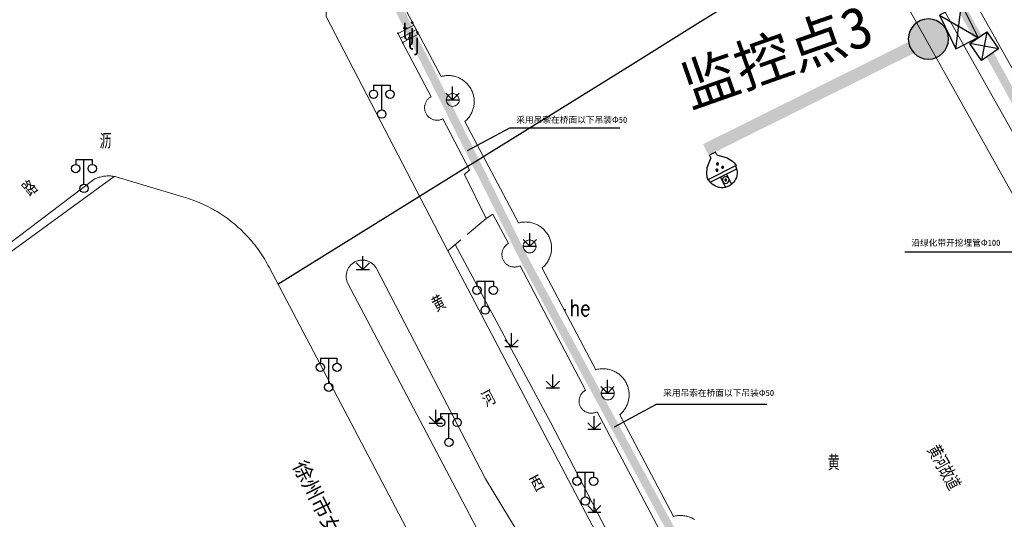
# Model space of a CAD drawing. Extents: x 39527407 to 39530665, y 3786466 to 3790957.
# Tile 49 of 113: x 39529634 to 39529753, y 3787459 to 3787519. Entities that reach past the tile are written whole.
import ezdxf
from ezdxf.enums import TextEntityAlignment as Align

# ---------------------------------------------------------------- set-up
doc = ezdxf.new("R2010")
doc.units = 0
doc.header["$PDSIZE"] = 0.2
doc.linetypes.add('X0', pattern=[4, 3, -1])
doc.layers.get('0').update_dxf_attribs({"linetype": 'CONTINUOUS'})
for name, color, linetype in [('04-安保监控', 4, 'CONTINUOUS'), ('DLSS', 4, 'CONTINUOUS'), ('JCDL_DMX_F', 30, 'CONTINUOUS'), ('JCDL_JMDD_F', 231, 'CONTINUOUS'), ('JCDL_JMDX_F', 231, 'CONTINUOUS'), ('JCDL_JT_ZJ', 100, 'CONTINUOUS'), ('JCDL_SX_ZJ', 5, 'CONTINUOUS'), ('SXSS', 5, 'CONTINUOUS'), ('ZBTZ', 3, 'CONTINUOUS'), ('zdh', 7, 'CONTINUOUS'), ('断面线', 2, 'CONTINUOUS'), ('水面监控', 7, 'CONTINUOUS'), ('综合管网', 1, 'CONTINUOUS')]:
    doc.layers.add(name, color=color, linetype=linetype)
for name, color, linetype, lineweight in [('JCDL_ZBX', 3, 'CONTINUOUS', 0), ('JCDL_ZBX_F', 7, 'CONTINUOUS', 0), ('TEXTL_ZJ', 7, 'CONTINUOUS', 0)]:
    doc.layers.add(name, color=color, linetype=linetype, lineweight=lineweight)
doc.styles.add('HT', font='simhei.ttf')
doc.styles.add('HZ', font='rs', dxfattribs={"width": 0.8, "bigfont": 'hztxt'})
doc.styles.get("Standard").update_dxf_attribs({"font": 'txt', "width": 1.1})
doc.linetypes.add('X35', pattern='A,2,[150,AAA.SHX,S=1,R=0,X=0,Y=1],2,[177,AAA.SHX,S=1,R=0,X=0,Y=0.8],1e-09', length=4)
doc.linetypes.add('X49', pattern='A,0,[5,symbolt.shx,S=1,R=0,X=0,Y=0],-10', length=10)

# ---------------------------------------------------------------- blocks, each defined once
blk = doc.blocks.new('9530003')
at = {"color": 0}
for p, q in [((0, 0), (0, 1.6)), ((-0.8, 0), (0.8, 0))]:
    blk.add_line(p, q, dxfattribs=at)
at = {"color": 0, "linetype": 'Continuous'}
for points in [[(0, 0), (-0.8, 0.8)], [(0, 0), (0.8, 0.8)]]:
    blk.add_lwpolyline(points, dxfattribs=at)
blk = doc.blocks.new('3521000')
at = {"color": 0}
for p, q in [((-1, 3.5), (1, 3.5)), ((0, 0.5), (0, 3.5))]:
    blk.add_line(p, q, dxfattribs=at)
at = {"color": 0, "linetype": 'Continuous', "flags": 128}
for points in [[(-1, 3.5), (-1, 2.9)], [(1, 3.5), (1, 2.9)]]:
    blk.add_lwpolyline(points, dxfattribs=at)
at = {"color": 0}
for centre in [(-1, 2.4), (1, 2.4), (0, 0)]:
    blk.add_circle(centre, 0.5, dxfattribs=at)
blk = doc.blocks.new('弱电井')
at = {"layer": '综合管网', "linetype": 'Continuous', "lineweight": 30}
for p, q in [((39505996.61, 3778252.25), (39506001.85, 3778241.73)), ((39506004.49, 3778249.61), (39505993.97, 3778244.37))]:
    blk.add_line(p, q, dxfattribs=at)
blk.add_lwpolyline([(39505996.61, 3778252.25), (39506004.49, 3778249.61), (39506001.85, 3778241.73), (39505993.97, 3778244.37)], close=True, dxfattribs=at)
blk = doc.blocks.new('A$C645879D4')
at = {"layer": '04-安保监控'}
h = blk.add_hatch(color=256, dxfattribs=at)
edge = h.paths.add_edge_path()
edge.add_arc((404, 404), 404, 0, 360)
blk.add_circle((404, 404), 404, dxfattribs=at)
blk = doc.blocks.new('A$C2CD672AE')
at = {"layer": '04-安保监控', "color": 6}
for p, q in [((3.16, 8.38), (1.14, 6.57)), ((3.16, 8.38), (3.16, 9.15)), ((3.16, 9.15), (4.84, 9.15)), ((4.84, 8.38), (4.84, 9.15)), ((4.84, 8.38), (6.85, 6.57)), ((0.34, 5.24), (0.1, 4.53)), ((1.14, 6.57), (0.34, 5.24)), ((6.85, 6.57), (7.66, 5.24)), ((7.66, 5.24), (7.9, 4.53)), ((0.1, 4.53), (0, 3.79)), ((0, 3.79), (8, 3.79)), ((0.31, 2.95), (7.69, 2.95)), ((3.16, 2.95), (3.16, 0.09)), ((4.84, 2.95), (4.84, 0.09)), ((7.9, 4.53), (8, 3.79))]:
    blk.add_line(p, q, dxfattribs=at)
for centre, major_axis, start_param, end_param in [((3.26, 4.93), (0.188, 0.188), 6.28318530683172, 12.5663706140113), ((4.02, 6.27), (0.188, 0.188), 3.141593, 9.424778), ((4.85, 4.94), (0.188, 0.188), 3.141593, 9.424778), ((4, 3.79), (2.68, 2.68), 2.356194, 5.497787), ((4, 1.71), (0.595, 0.595), 5.497787, 11.780972), ((4, 1.71), (0.161, 0.161), 5.497787, 11.780972)]:
    blk.add_ellipse(centre, major_axis=major_axis, ratio=1, start_param=start_param, end_param=end_param, dxfattribs=at)
for points in [[(3.03, 5.07), (3.49, 5.07), (2.99, 4.93), (3.52, 4.93)], [(3.12, 5.16), (3.39, 5.16), (3.03, 5.07), (3.49, 5.07)], [(3.26, 5.2), (3.26, 5.2), (3.12, 5.16), (3.39, 5.16)], [(3.79, 6.4), (4.25, 6.4), (3.76, 6.27), (4.29, 6.27)], [(3.79, 6.13), (4.25, 6.14), (3.76, 6.27), (4.29, 6.27)], [(3.89, 6.5), (4.16, 6.5), (3.79, 6.4), (4.25, 6.4)], [(3.89, 6.04), (4.16, 6.04), (3.79, 6.13), (4.25, 6.14)], [(4.02, 6.53), (4.02, 6.53), (3.89, 6.5), (4.16, 6.5)], [(4.02, 6), (4.02, 6), (3.89, 6.04), (4.16, 6.04)], [(4.62, 5.07), (5.08, 5.07), (4.59, 4.94), (5.12, 4.94)], [(4.72, 5.17), (4.99, 5.17), (4.62, 5.07), (5.08, 5.07)], [(4.85, 5.2), (4.85, 5.2), (4.72, 5.17), (4.99, 5.17)], [(3.03, 4.8), (3.49, 4.8), (2.99, 4.93), (3.52, 4.93)], [(3.12, 4.7), (3.39, 4.7), (3.03, 4.8), (3.49, 4.8)], [(3.26, 4.67), (3.26, 4.67), (3.12, 4.7), (3.39, 4.7)], [(4.62, 4.8), (5.09, 4.81), (4.59, 4.94), (5.12, 4.94)], [(4.72, 4.71), (4.99, 4.71), (4.62, 4.8), (5.09, 4.81)], [(4.86, 4.67), (4.86, 4.67), (4.72, 4.71), (4.99, 4.71)]]:
    blk.add_solid(points, dxfattribs=at)
blk = doc.blocks.new('A$C30C14BCC')
at = {"layer": '04-安保监控', "color": 2}
for p, q in [((0, 600), (400, 0)), ((0, 0), (400, 600))]:
    blk.add_line(p, q, dxfattribs=at)
at = {"layer": '04-安保监控', "color": 2, "ltscale": 12}
blk.add_lwpolyline([(0, 600), (400, 600), (400, 0), (0, 0)], close=True, dxfattribs=at)

msp = doc.modelspace()

# ---------------------------------------------------------------- linework, layer by layer
at = {"layer": 'DLSS', "color": 9, "linetype": 'Continuous', "lineweight": 20, "elevation": -38.58}
for points in [[(39529727.628, 3787559.84272), (39529766.35199, 3787490.93972), (39529765.02069, 3787490.00386), (39529765.77339, 3787488.3635), (39529767.287, 3787489.38972), (39529778.768, 3787468.95171), (39529785.895, 3787456.30172), (39529791.315, 3787446.66872), (39529809.4182, 3787418.35889), (39529830.07498, 3787387.42772)], [(39529670.99034, 3787523.04535), (39529670.92799, 3787519.66371), (39529685.62299, 3787491.36471), (39529740.27715, 3787387.42772)], [(39529642.869, 3787499.97472), (39529608.803, 3787474.17272), (39529608.803, 3787474.17272)], [(39529717.63135, 3787387.42772), (39529664.03, 3787489.36772), (39529663.89505, 3787489.62591), (39529663.75528, 3787489.88152), (39529663.61109, 3787490.13466), (39529663.46254, 3787490.38527), (39529663.30966, 3787490.63327), (39529663.1525, 3787490.87858), (39529662.99112, 3787491.12112), (39529662.82555, 3787491.36083), (39529662.65585, 3787491.59763), (39529662.48206, 3787491.83145), (39529662.30425, 3787492.06222), (39529662.12246, 3787492.28988), (39529661.93675, 3787492.51434), (39529661.74718, 3787492.73556), (39529661.5538, 3787492.95345), (39529661.35667, 3787493.16795), (39529661.15584, 3787493.37901), (39529660.95139, 3787493.58655), (39529660.74337, 3787493.79051), (39529660.53184, 3787493.99083), (39529660.31687, 3787494.18746), (39529660.09853, 3787494.38032), (39529659.87687, 3787494.56937), (39529659.65196, 3787494.75455), (39529659.42388, 3787494.9358), (39529659.19269, 3787495.11307), (39529658.95845, 3787495.2863), (39529658.72125, 3787495.45544), (39529658.48115, 3787495.62044), (39529658.23823, 3787495.78126), (39529657.99255, 3787495.93783), (39529657.87899, 3787496.00771), (39529657.7442, 3787496.09013), (39529657.49324, 3787496.23809), (39529657.23975, 3787496.38167), (39529656.98381, 3787496.52084), (39529656.7255, 3787496.65555), (39529656.46488, 3787496.78576), (39529656.20205, 3787496.91143), (39529655.93708, 3787497.03252), (39529655.67005, 3787497.149), (39529655.40103, 3787497.26083), (39529655.13012, 3787497.36798), (39529654.8574, 3787497.47041), (39529654.58293, 3787497.5681), (39529654.30682, 3787497.66101), (39529654.029, 3787497.74872), (39529645.574, 3787500.28771), (39529645.43836, 3787500.31784), (39529645.30167, 3787500.34282), (39529645.1642, 3787500.36304), (39529645.0261, 3787500.37845), (39529644.88756, 3787500.38905), (39529644.74873, 3787500.39482), (39529644.60978, 3787500.39575), (39529644.47089, 3787500.39184), (39529644.33221, 3787500.3831), (39529644.19392, 3787500.36953), (39529644.14761, 3787500.36349), (39529644.05619, 3787500.35116), (39529643.91918, 3787500.328), (39529643.78307, 3787500.30009), (39529643.648, 3787500.26745), (39529643.51416, 3787500.23013), (39529643.38169, 3787500.18818), (39529643.25077, 3787500.14164), (39529643.12154, 3787500.09056), (39529642.99417, 3787500.03502), (39529642.869, 3787499.97472)]]:
    msp.add_lwpolyline(points, dxfattribs=at)
at = {"layer": 'DLSS', "color": 9, "linetype": 'Continuous', "lineweight": 0, "elevation": -38.58}
msp.add_lwpolyline([(39529700.44338, 3787446.80449), (39529690.15599, 3787463.84072), (39529676.987, 3787489.21671), (39529676.93783, 3787489.30279), (39529676.88398, 3787489.38602), (39529676.82595, 3787489.4664), (39529676.76389, 3787489.54371), (39529676.69797, 3787489.61775), (39529676.62836, 3787489.68834), (39529676.55524, 3787489.75527), (39529676.47879, 3787489.8184), (39529676.39923, 3787489.87753), (39529676.31675, 3787489.93253), (39529676.23157, 3787489.98325), (39529676.14391, 3787490.02956), (39529676.05401, 3787490.07133), (39529675.96209, 3787490.10846), (39529675.86839, 3787490.14085), (39529675.77317, 3787490.16842), (39529675.67666, 3787490.19109), (39529675.57912, 3787490.20881), (39529675.4808, 3787490.22153), (39529675.38196, 3787490.22921), (39529675.28286, 3787490.23185), (39529675.18376, 3787490.22942), (39529675.08491, 3787490.22193), (39529674.98656, 3787490.20941), (39529674.88899, 3787490.19189), (39529674.79243, 3787490.16941), (39529674.69715, 3787490.14204), (39529674.60339, 3787490.10984), (39529674.5114, 3787490.07289), (39529674.42141, 3787490.0313), (39529674.37799, 3787490.00872), (39529674.33366, 3787489.98517), (39529674.24838, 3787489.93463), (39529674.16579, 3787489.8798), (39529674.0861, 3787489.82082), (39529674.00953, 3787489.75785), (39529673.93627, 3787489.69106), (39529673.86651, 3787489.62062), (39529673.80044, 3787489.54671), (39529673.73823, 3787489.46953), (39529673.68004, 3787489.38927), (39529673.62602, 3787489.30614), (39529673.57631, 3787489.22037), (39529673.53104, 3787489.13217), (39529673.49033, 3787489.04178), (39529673.45429, 3787488.94943), (39529673.42301, 3787488.85536), (39529673.39657, 3787488.75981), (39529673.37504, 3787488.66304), (39529673.35848, 3787488.5653), (39529673.34692, 3787488.46684), (39529673.3404, 3787488.36792), (39529673.33895, 3787488.26879), (39529673.34255, 3787488.16972), (39529673.3512, 3787488.07097), (39529673.36488, 3787487.97278), (39529673.38355, 3787487.87542), (39529673.40717, 3787487.77914), (39529673.43567, 3787487.68419), (39529673.46898, 3787487.59081), (39529673.50739, 3787487.49943), (39529701.355, 3787434.59772)], dxfattribs=at)
at = {"layer": 'JCDL_DMX_F', "color": 9, "linetype": 'X35', "lineweight": 0, "elevation": -38.58}
for points in [[(39529794.73008, 3787433.66829), (39529785.856, 3787448.68971), (39529728.36, 3787550.95371)], [(39529680.14, 3787516.49972), (39529683.58758, 3787509.95662), (39529683.51231, 3787509.91312), (39529683.43989, 3787509.865), (39529683.37036, 3787509.81279), (39529683.30395, 3787509.75667), (39529683.24089, 3787509.69681), (39529683.18137, 3787509.63342), (39529683.12561, 3787509.56671), (39529683.07378, 3787509.4969), (39529683.02606, 3787509.42422), (39529682.9826, 3787509.34891), (39529682.94355, 3787509.27122), (39529682.90904, 3787509.19142), (39529682.87918, 3787509.10976), (39529682.85408, 3787509.02651), (39529682.8338, 3787508.94196), (39529682.81844, 3787508.85638), (39529682.80802, 3787508.77006), (39529682.8026, 3787508.68328), (39529682.80218, 3787508.59633), (39529682.80677, 3787508.50951), (39529682.81635, 3787508.42309), (39529682.83089, 3787508.33736), (39529682.85034, 3787508.25262), (39529682.86799, 3787508.19172), (39529682.87465, 3787508.16914), (39529682.90371, 3787508.08719), (39529682.93745, 3787508.00706), (39529682.97575, 3787507.929), (39529683.01848, 3787507.85327), (39529683.0655, 3787507.78014), (39529683.11666, 3787507.70983), (39529683.17177, 3787507.64258), (39529683.23067, 3787507.57862), (39529683.29316, 3787507.51816), (39529683.35902, 3787507.4614), (39529683.42804, 3787507.40852), (39529683.49999, 3787507.3597), (39529683.57464, 3787507.31511), (39529683.65172, 3787507.2749), (39529683.731, 3787507.23918), (39529683.8122, 3787507.2081), (39529683.89506, 3787507.18174), (39529683.97929, 3787507.16019), (39529684.06463, 3787507.14354), (39529684.15079, 3787507.13182), (39529684.23747, 3787507.12509), (39529684.3244, 3787507.12336), (39529684.41129, 3787507.12663), (39529684.49784, 3787507.13491), (39529684.58378, 3787507.14815), (39529684.6688, 3787507.16633), (39529684.75264, 3787507.18937), (39529684.83502, 3787507.2172), (39529684.91565, 3787507.24972), (39529684.99409, 3787507.28721), (39529688.23692, 3787501.13268)], [(39529691.05691, 3787495.78067), (39529692.9235, 3787492.23809), (39529692.84823, 3787492.19429), (39529692.77582, 3787492.14588), (39529692.70631, 3787492.09338), (39529692.63994, 3787492.03698), (39529692.57691, 3787491.97686), (39529692.51745, 3787491.91321), (39529692.46174, 3787491.84625), (39529692.40997, 3787491.7762), (39529692.36232, 3787491.7033), (39529692.31893, 3787491.62777), (39529692.27995, 3787491.54987), (39529692.24552, 3787491.46986), (39529692.21575, 3787491.38801), (39529692.19072, 3787491.30458), (39529692.17053, 3787491.21985), (39529692.15525, 3787491.1341), (39529692.14492, 3787491.04761), (39529692.13958, 3787490.96067), (39529692.13924, 3787490.87357), (39529692.14391, 3787490.78659), (39529692.15357, 3787490.70003), (39529692.16819, 3787490.61416), (39529692.18772, 3787490.52928), (39529692.20393, 3787490.47319), (39529692.2121, 3787490.44565), (39529692.24125, 3787490.36357), (39529692.27506, 3787490.2833), (39529692.31343, 3787490.2051), (39529692.35623, 3787490.12924), (39529692.40332, 3787490.05597), (39529692.45455, 3787489.98552), (39529692.50974, 3787489.91813), (39529692.56871, 3787489.85403), (39529692.63127, 3787489.79342), (39529692.6972, 3787489.73651), (39529692.7663, 3787489.68348), (39529692.83834, 3787489.63451), (39529692.91307, 3787489.58976), (39529692.99024, 3787489.54938), (39529693.06961, 3787489.51351), (39529693.15091, 3787489.48225), (39529693.23388, 3787489.45572), (39529693.31823, 3787489.434), (39529693.40369, 3787489.41716), (39529693.48997, 3787489.40527), (39529693.5768, 3787489.39835), (39529693.66388, 3787489.39643), (39529693.75093, 3787489.39953), (39529693.83766, 3787489.40762), (39529693.92377, 3787489.42068), (39529694.009, 3787489.43867), (39529694.09305, 3787489.46153), (39529694.17565, 3787489.48918), (39529694.25652, 3787489.52153), (39529694.33521, 3787489.55885), (39529702.248, 3787474.52772), (39529702.17264, 3787474.48626), (39529702.10005, 3787474.44011), (39529702.03028, 3787474.38978), (39529701.96357, 3787474.33547), (39529701.90015, 3787474.27735), (39529701.84024, 3787474.21562), (39529701.78404, 3787474.1505), (39529701.73174, 3787474.0822), (39529701.68352, 3787474.01096), (39529701.63955, 3787473.93702), (39529701.59998, 3787473.86064), (39529701.56494, 3787473.78208), (39529701.53455, 3787473.7016), (39529701.50892, 3787473.61949), (39529701.48813, 3787473.53601), (39529701.47226, 3787473.45147), (39529701.46136, 3787473.36614), (39529701.45547, 3787473.28032), (39529701.4546, 3787473.1943), (39529701.45876, 3787473.10838), (39529701.46794, 3787473.02285), (39529701.4821, 3787472.938), (39529701.5012, 3787472.85412), (39529701.5268, 3787472.76716), (39529701.55392, 3787472.69043), (39529701.58737, 3787472.61118), (39529701.62539, 3787472.53401), (39529701.66786, 3787472.4592), (39529701.71463, 3787472.387), (39529701.76554, 3787472.31766), (39529701.82041, 3787472.25142), (39529701.87907, 3787472.18849), (39529701.9413, 3787472.1291), (39529702.0069, 3787472.07346), (39529702.07564, 3787472.02174), (39529702.14728, 3787471.97412), (39529702.22159, 3787471.93078), (39529702.2983, 3787471.89186), (39529702.37716, 3787471.85748), (39529702.45789, 3787471.82778), (39529702.54022, 3787471.80284), (39529702.62387, 3787471.78276), (39529702.70855, 3787471.76761), (39529702.79396, 3787471.75743), (39529702.87983, 3787471.75226), (39529702.96585, 3787471.75212), (39529703.05174, 3787471.75701), (39529703.13719, 3787471.76691), (39529703.22192, 3787471.78179), (39529703.30563, 3787471.8016), (39529703.38804, 3787471.82626), (39529703.46887, 3787471.85571), (39529703.54783, 3787471.88982), (39529703.62447, 3787471.92887), (39529711.54793, 3787456.89106)]]:
    msp.add_lwpolyline(points, dxfattribs=at)
at = {"layer": 'JCDL_JMDX_F', "color": 9, "linetype": 'Continuous', "lineweight": 0, "elevation": -38.58}
for points in [[(39529679.617, 3787517.57171), (39529681.52376, 3787518.57881)], [(39529680.14, 3787516.49972), (39529679.617, 3787517.57171)], [(39529679.8785, 3787517.03572), (39529680.84877, 3787517.54819)], [(39529680.84877, 3787517.54819), (39529681.80216, 3787518.05173)], [(39529682.08055, 3787517.52466), (39529681.52376, 3787518.57881)], [(39529680.14, 3787516.49972), (39529682.08055, 3787517.52466)]]:
    msp.add_lwpolyline(points, dxfattribs=at)
at = {"layer": 'JCDL_ZBX', "color": 9, "linetype": 'Continuous', "lineweight": 0, "elevation": -38.58}
msp.add_lwpolyline([(39529688.23692, 3787501.13268), (39529687.62662, 3787500.5773), (39529690.245, 3787495.26872), (39529691.05691, 3787495.78067)], dxfattribs=at)
at = {"layer": 'JCDL_ZBX', "color": 9, "linetype": 'X49', "lineweight": 0, "elevation": -38.58}
for points in [[(39529608.91917, 3787473.82428), (39529645.34316, 3787500.33524)], [(39529686.5055, 3787492.11012), (39529697.99308, 3787470.66325), (39529721.6836, 3787425.03313), (39529741.67004, 3787387.42772)]]:
    msp.add_lwpolyline(points, dxfattribs=at)
at = {"layer": 'JCDL_ZBX_F', "color": 9, "linetype": 'X0', "lineweight": 0, "elevation": -38.58}
for points in [[(39529686.97805, 3787509.56696), (39529686.95155, 3787509.76833), (39529686.87382, 3787509.95597), (39529686.75018, 3787510.1171), (39529686.63228, 3787510.21385), (39529686.49778, 3787510.28575), (39529686.35183, 3787510.33002), (39529686.20004, 3787510.34497), (39529686.04826, 3787510.33002), (39529685.90231, 3787510.28575), (39529685.7678, 3787510.21385), (39529685.64991, 3787510.1171), (39529685.55315, 3787509.9992), (39529685.48126, 3787509.86469), (39529685.43698, 3787509.71874), (39529685.42203, 3787509.56696), (39529685.43698, 3787509.41518), (39529685.48126, 3787509.26923), (39529685.55315, 3787509.13472), (39529685.64991, 3787509.01682), (39529685.81104, 3787508.89318), (39529685.99868, 3787508.81546), (39529686.20004, 3787508.78895), (39529686.35183, 3787508.8039), (39529686.49778, 3787508.84817), (39529686.63228, 3787508.92007), (39529686.75018, 3787509.01682), (39529686.84694, 3787509.13472), (39529686.91883, 3787509.26923), (39529686.96311, 3787509.41518), (39529686.97805, 3787509.56696)], [(39529690.245, 3787495.26872), (39529685.62299, 3787491.36471)], [(39529696.25697, 3787491.8848), (39529696.23046, 3787492.08616), (39529696.15273, 3787492.2738), (39529696.02909, 3787492.43493), (39529695.9112, 3787492.53169), (39529695.77669, 3787492.60358), (39529695.63074, 3787492.64786), (39529695.47896, 3787492.66281), (39529695.32717, 3787492.64786), (39529695.18122, 3787492.60358), (39529695.04672, 3787492.53169), (39529694.92882, 3787492.43493), (39529694.83206, 3787492.31704), (39529694.76017, 3787492.18253), (39529694.71589, 3787492.03658), (39529694.70095, 3787491.8848), (39529694.72745, 3787491.68343), (39529694.80518, 3787491.49579), (39529694.92882, 3787491.33466), (39529695.04672, 3787491.2379), (39529695.18122, 3787491.16601), (39529695.32717, 3787491.12173), (39529695.47896, 3787491.10679), (39529695.63074, 3787491.12173), (39529695.77669, 3787491.16601), (39529695.9112, 3787491.2379), (39529696.02909, 3787491.33466), (39529696.15273, 3787491.49579), (39529696.23046, 3787491.68343), (39529696.25697, 3787491.8848)], [(39529705.70793, 3787474.14452), (39529705.68142, 3787474.34589), (39529705.6037, 3787474.53353), (39529705.48006, 3787474.69466), (39529705.31893, 3787474.8183), (39529705.13129, 3787474.89602), (39529704.92992, 3787474.92253), (39529704.77814, 3787474.90758), (39529704.63219, 3787474.86331), (39529704.49768, 3787474.79141), (39529704.37978, 3787474.69466), (39529704.28303, 3787474.57676), (39529704.21113, 3787474.44225), (39529704.16686, 3787474.2963), (39529704.15191, 3787474.14452), (39529704.17842, 3787473.94316), (39529704.25614, 3787473.75552), (39529704.37978, 3787473.59439), (39529704.49768, 3787473.49763), (39529704.63219, 3787473.42573), (39529704.77814, 3787473.38146), (39529704.92992, 3787473.36651), (39529705.0817, 3787473.38146), (39529705.22765, 3787473.42573), (39529705.36216, 3787473.49763), (39529705.48006, 3787473.59439), (39529705.57681, 3787473.71228), (39529705.64871, 3787473.84679), (39529705.69298, 3787473.99274), (39529705.70793, 3787474.14452)]]:
    msp.add_lwpolyline(points, dxfattribs=at)
at = {"layer": 'SXSS', "color": 9, "linetype": 'X35', "lineweight": 0, "elevation": -38.58}
for points in [[(39529787.86399, 3787437.37771), (39529725.004, 3787549.62172)], [(39529678.50985, 3787524.28518), (39529684.78984, 3787512.39503), (39529684.91146, 3787512.42758), (39529685.03438, 3787512.45482), (39529685.15831, 3787512.47711), (39529685.28302, 3787512.49441), (39529685.40833, 3787512.5067), (39529685.53403, 3787512.51396), (39529685.65992, 3787512.51618), (39529685.78579, 3787512.51335), (39529685.91146, 3787512.50547), (39529686.0367, 3787512.49257), (39529686.16133, 3787512.47466), (39529686.28514, 3787512.45176), (39529686.40793, 3787512.42393), (39529686.52951, 3787512.39119), (39529686.64968, 3787512.35361), (39529686.76825, 3787512.31124), (39529686.88502, 3787512.26415), (39529686.99981, 3787512.21242), (39529687.11244, 3787512.15613), (39529687.22272, 3787512.09537), (39529687.33048, 3787512.03024), (39529687.43553, 3787511.96085), (39529687.53773, 3787511.8873), (39529687.63689, 3787511.80971), (39529687.73287, 3787511.72821), (39529687.8255, 3787511.64293), (39529687.91463, 3787511.55401), (39529688.00014, 3787511.46159), (39529688.08187, 3787511.36581), (39529688.15969, 3787511.26683), (39529688.23349, 3787511.16481), (39529688.269, 3787511.11172), (39529688.30314, 3787511.05992), (39529688.36852, 3787510.95232), (39529688.42955, 3787510.84219), (39529688.48611, 3787510.7297), (39529688.53811, 3787510.61503), (39529688.58548, 3787510.49837), (39529688.62814, 3787510.37991), (39529688.66601, 3787510.25983), (39529688.69904, 3787510.13833), (39529688.72717, 3787510.01561), (39529688.75036, 3787509.89185), (39529688.76858, 3787509.76727), (39529688.78178, 3787509.64205), (39529688.78996, 3787509.51641), (39529688.79309, 3787509.39054), (39529688.79118, 3787509.26464), (39529688.78422, 3787509.13893), (39529688.77223, 3787509.01359), (39529688.75523, 3787508.88884), (39529688.73323, 3787508.76486), (39529688.70629, 3787508.64187), (39529688.67444, 3787508.52005), (39529688.63774, 3787508.39961), (39529688.59623, 3787508.28074), (39529688.55, 3787508.16363), (39529688.49911, 3787508.04846), (39529688.44364, 3787507.93543), (39529688.38369, 3787507.82471), (39529688.31935, 3787507.71648), (39529688.25072, 3787507.61092), (39529688.17792, 3787507.50819), (39529688.10105, 3787507.40847), (39529688.02026, 3787507.3119), (39529687.93565, 3787507.21865), (39529687.84738, 3787507.12887), (39529687.75558, 3787507.04269), (39529687.66013, 3787506.96059), (39529694.12764, 3787494.71542), (39529694.24926, 3787494.74797), (39529694.37219, 3787494.77521), (39529694.49611, 3787494.7975), (39529694.62082, 3787494.8148), (39529694.74613, 3787494.8271), (39529694.87183, 3787494.83436), (39529694.99772, 3787494.83657), (39529695.1236, 3787494.83374), (39529695.24926, 3787494.82587), (39529695.37451, 3787494.81296), (39529695.49914, 3787494.79505), (39529695.62295, 3787494.77216), (39529695.74574, 3787494.74432), (39529695.86732, 3787494.71158), (39529695.98749, 3787494.674), (39529696.10605, 3787494.63163), (39529696.22283, 3787494.58454), (39529696.33762, 3787494.53281), (39529696.45024, 3787494.47653), (39529696.56052, 3787494.41577), (39529696.66828, 3787494.35064), (39529696.77334, 3787494.28124), (39529696.87553, 3787494.20769), (39529696.9747, 3787494.13011), (39529697.07067, 3787494.04861), (39529697.1633, 3787493.96333), (39529697.25244, 3787493.8744), (39529697.33794, 3787493.78198), (39529697.41967, 3787493.6862), (39529697.4975, 3787493.58722), (39529697.57129, 3787493.48521), (39529697.6068, 3787493.43211), (39529697.64094, 3787493.38032), (39529697.70633, 3787493.27272), (39529697.76735, 3787493.16259), (39529697.82391, 3787493.05009), (39529697.87592, 3787492.93543), (39529697.92329, 3787492.81877), (39529697.96594, 3787492.7003), (39529698.00381, 3787492.58023), (39529698.03684, 3787492.45873), (39529698.06498, 3787492.336), (39529698.08817, 3787492.21225), (39529698.10638, 3787492.08766), (39529698.11959, 3787491.96245), (39529698.12776, 3787491.8368), (39529698.1309, 3787491.71093), (39529698.12898, 3787491.58504), (39529698.12203, 3787491.45932), (39529698.11004, 3787491.33398), (39529698.09303, 3787491.20923), (39529698.07104, 3787491.08525), (39529698.0441, 3787490.96226), (39529698.01225, 3787490.84045), (39529697.97554, 3787490.72001), (39529697.93404, 3787490.60114), (39529697.8878, 3787490.48402), (39529697.83691, 3787490.36886), (39529697.78144, 3787490.25582), (39529697.72149, 3787490.1451), (39529697.65715, 3787490.03688), (39529697.58852, 3787489.93131), (39529697.51572, 3787489.82859), (39529697.43886, 3787489.72886), (39529697.35806, 3787489.63229), (39529697.27346, 3787489.53904), (39529697.18518, 3787489.44926), (39529697.09339, 3787489.36309), (39529696.99794, 3787489.28098), (39529703.48818, 3787476.99276), (39529703.6098, 3787477.0253), (39529703.73273, 3787477.05254), (39529703.85665, 3787477.07483), (39529703.98136, 3787477.09213), (39529704.10667, 3787477.10443), (39529704.23237, 3787477.11169), (39529704.35826, 3787477.1139), (39529704.48414, 3787477.11107), (39529704.6098, 3787477.1032), (39529704.73505, 3787477.09029), (39529704.85968, 3787477.07238), (39529704.98349, 3787477.04948), (39529705.10628, 3787477.02165), (39529705.22786, 3787476.98891), (39529705.34803, 3787476.95133), (39529705.46659, 3787476.90896), (39529705.58337, 3787476.86187), (39529705.69816, 3787476.81014), (39529705.81078, 3787476.75385), (39529705.92106, 3787476.69309), (39529706.02882, 3787476.62796), (39529706.13388, 3787476.55857), (39529706.23607, 3787476.48502), (39529706.33523, 3787476.40743), (39529706.43121, 3787476.32593), (39529706.52384, 3787476.24065), (39529706.61298, 3787476.15173), (39529706.69848, 3787476.0593), (39529706.78021, 3787475.96352), (39529706.85804, 3787475.86455), (39529706.93183, 3787475.76253), (39529706.96734, 3787475.70943), (39529707.00148, 3787475.65764), (39529707.06687, 3787475.55004), (39529707.12789, 3787475.43991), (39529707.18445, 3787475.32741), (39529707.23645, 3787475.21275), (39529707.28382, 3787475.09609), (39529707.32648, 3787474.97762), (39529707.36435, 3787474.85755), (39529707.39738, 3787474.73605), (39529707.42551, 3787474.61332), (39529707.4487, 3787474.48957), (39529707.46692, 3787474.36498), (39529707.48012, 3787474.23977), (39529707.4883, 3787474.11412), (39529707.49143, 3787473.98825), (39529707.48952, 3787473.86236), (39529707.48256, 3787473.73664), (39529707.47057, 3787473.6113), (39529707.45357, 3787473.48655), (39529707.43158, 3787473.36257), (39529707.40463, 3787473.23958), (39529707.37278, 3787473.11777), (39529707.33608, 3787472.99733), (39529707.29457, 3787472.87846), (39529707.24834, 3787472.76134), (39529707.19745, 3787472.64618), (39529707.14198, 3787472.53314), (39529707.08203, 3787472.42242), (39529707.01769, 3787472.3142), (39529706.94906, 3787472.20863), (39529706.87626, 3787472.10591), (39529706.7994, 3787472.00618), (39529706.7186, 3787471.90961), (39529706.634, 3787471.81636), (39529706.54572, 3787471.72658), (39529706.45393, 3787471.64041), (39529706.35848, 3787471.5583), (39529712.841, 3787459.28471), (39529712.96262, 3787459.31725), (39529713.08555, 3787459.34449), (39529713.20947, 3787459.36678), (39529713.33418, 3787459.38408), (39529713.45949, 3787459.39638), (39529713.58519, 3787459.40364), (39529713.71108, 3787459.40585), (39529713.83695, 3787459.40302), (39529713.96262, 3787459.39515), (39529714.08786, 3787459.38224), (39529714.21249, 3787459.36433), (39529714.3363, 3787459.34143), (39529714.45909, 3787459.3136), (39529714.58067, 3787459.28086), (39529714.70084, 3787459.24328), (39529714.81941, 3787459.20091), (39529714.93618, 3787459.15382), (39529715.05097, 3787459.10209), (39529715.1636, 3787459.0458), (39529715.27388, 3787458.98504), (39529715.38163, 3787458.91991)]]:
    msp.add_lwpolyline(points, dxfattribs=at)
at = {"layer": 'zdh', "color": 9}
for p in [(39529679.572, 3787517.63672, 0.736), (39529680.187, 3787516.47072, -0.152), (39529699.789, 3787484.22772, -0.054)]:
    msp.add_point(p, dxfattribs=at)
at = {"layer": '断面线', "color": 9, "elevation": -38.58, "flags": 128}
msp.add_lwpolyline([(39529665.10493, 3787487.3234), (39529682.2042, 3787497.94847), (39529688.0129, 3787501.55786), (39529689.89575, 3787502.72782), (39529690.37549, 3787503.02592), (39529699.12814, 3787508.4646), (39529707.6181, 3787513.74005), (39529715.79588, 3787518.82153), (39529725.52064, 3787524.86426), (39529735.03252, 3787530.77471), (39529735.423, 3787531.01735), (39529738.49546, 3787532.9265), (39529740.85645, 3787534.39356), (39529741.65259, 3787534.88826), (39529749.3193, 3787539.65217)], dxfattribs=at)
at = {"layer": '水面监控', "color": 6, "const_width": 1.5}
msp.add_lwpolyline([(39529716.75652, 3787503.56114), (39529743.61713, 3787516.92182)], dxfattribs=at)
at = {"layer": '综合管网', "color": 1, "linetype": 'Continuous', "lineweight": 30}
for p, q in [((39529687.99807, 3787503.46629, -38.58), (39529693.07725, 3787506.18757, -38.58)), ((39529693.07725, 3787506.18757, -38.58), (39529706.38603, 3787506.18757, -38.58)), ((39529740.76161, 3787491.22645), (39529754.07039, 3787491.22645)), ((39529705.7268, 3787470.10368, -38.58), (39529710.80599, 3787472.82496, -38.58)), ((39529710.80599, 3787472.82496, -38.58), (39529724.11477, 3787472.82496, -38.58))]:
    msp.add_line(p, q, dxfattribs=at)
at = {"layer": '综合管网', "color": 1, "linetype": 'Continuous', "lineweight": 30, "const_width": 1, "flags": 128}
msp.add_lwpolyline([(39529727.43005, 3787556.80143), (39529749.6392, 3787517.0927)], dxfattribs=at)
at = {"layer": '综合管网', "color": 4, "linetype": 'Continuous', "lineweight": 30, "const_width": 1, "elevation": -38.58, "flags": 128}
for points in [[(39529694.74932, 3787490.50713), (39529678.25422, 3787523.44406)], [(39529718.00287, 3787447.57627), (39529694.74932, 3787490.50713)]]:
    msp.add_lwpolyline(points, dxfattribs=at)
at = {"layer": '综合管网', "color": 1, "linetype": 'Continuous', "lineweight": 30, "const_width": 1, "elevation": -38.58, "flags": 128}
msp.add_lwpolyline([(39529751.05021, 3787515.03649), (39529769.99552, 3787480.564)], dxfattribs=at)

# ---------------------------------------------------------------- block references
at = {"layer": 'JCDL_JMDD_F', "color": 9}
for p in [(39529677.635, 3787507.86072, -38.58), (39529641.6815, 3787498.88532, -38.58), (39529690.116, 3787484.19972, -38.58), (39529671.22699, 3787474.88872, -38.58), (39529685.73499, 3787468.23272, -38.58), (39529702.20599, 3787461.14172, -38.58)]:
    msp.add_blockref('3521000', p, dxfattribs=at)
at = {"layer": 'ZBTZ', "color": 9}
for p in [(39529686.16956, 3787509.58612, -38.58), (39529695.50735, 3787491.90651, -38.58), (39529675.35575, 3787489.09337, -38.58), (39529693.29439, 3787479.80682, -38.58), (39529698.29364, 3787474.80757, -38.58), (39529704.8679, 3787474.18382, -38.58), (39529684.14554, 3787470.5511, -38.58), (39529703.29289, 3787469.80832, -38.58), (39529703.29289, 3787459.80982, -38.58)]:
    msp.add_blockref('9530003', p, dxfattribs=at)
at = {"layer": '水面监控', "color": 6}
for name, p, xscale, yscale, zscale, rotation in [('A$C30C14BCC', (39529744.94903, 3787519.78572), -0.007499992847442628, 0.007499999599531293, 0.0075, 206.4460997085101), ('A$C645879D4', (39529742.52717, 3787513.67443), -0.005999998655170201, 0.005999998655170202, 0.006, 296.4460997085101), ('A$C2CD672AE', (39529721.241, 3787500.01575), -0.479999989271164, 0.4800000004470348, 0.4800000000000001, 26.4460997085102)]:
    msp.add_blockref(name, p, dxfattribs=dict(at, xscale=xscale, yscale=yscale, zscale=zscale, rotation=rotation))
at = {"layer": '综合管网', "color": 9, "linetype": 'Continuous', "lineweight": 30, "xscale": 0.3000000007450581, "yscale": 0.3000000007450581, "zscale": 0.3000000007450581, "rotation": 322.9863596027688}
msp.add_blockref('弱电井', (29383823.25898, 10017290.18531, -38.58), dxfattribs=at)

# ---------------------------------------------------------------- texts
at = {"layer": 'JCDL_JT_ZJ', "color": 9, "lineweight": 0, "style": 'HZ', "width": 0.8}
msp.add_text('沥', height=1.8, dxfattribs=at).set_placement((39529643.56815, 3787503.13733, -38.58), align=Align.BOTTOM_LEFT)
for s, rotation, p in [('路', 40.1972598, (39529635.5513, 3787497.35262, -38.58)), ('黄', 28.0240824, (39529684.53759, 3787483.38761, -38.58)), ('河', 28.0240824, (39529690.57955, 3787471.90936, -38.58)), ('西', 28.0240824, (39529696.42967, 3787461.65779, -38.58))]:
    msp.add_text(s, height=1.8, rotation=rotation, dxfattribs=at).set_placement(p, align=Align.BOTTOM_LEFT)
at = {"layer": 'JCDL_SX_ZJ', "color": 9, "lineweight": 0, "style": 'HZ', "width": 0.8}
msp.add_text('黄', height=1.8, dxfattribs=at).set_placement((39529731.47235, 3787464.32901, -38.58), align=Align.BOTTOM_LEFT)
at = {"layer": 'TEXTL_ZJ', "color": 9, "style": 'HZ', "width": 0.8}
msp.add_text('黄河故道', height=1.8, rotation=-61.2151507, dxfattribs=at).set_placement((39529742.83563, 3787467.04379, -38.58), align=Align.BOTTOM_LEFT)
at = {"layer": 'TEXTL_ZJ', "color": 9, "style": 'HT'}
msp.add_text('徐州市女职工人才培训中心', height=1.8, rotation=-63.4532709, dxfattribs=at).set_placement((39529666.35397, 3787465.2316, -38.58), align=Align.BOTTOM_LEFT)
at = {"layer": 'zdh', "color": 9, "style": 'HZ', "width": 0.8}
for s, p in [('tj', (39529680.072, 3787516.88672, 0.736)), ('tj', (39529680.687, 3787515.72072, -0.152)), ('he', (39529700.289, 3787483.47772, -0.054))]:
    msp.add_text(s, height=2, dxfattribs=at).set_placement(p)
at = {"layer": '水面监控', "color": 9, "linetype": 'ByBlock', "lineweight": 30, "insert": (39529713.2059, 3787513.28393), "char_height": 5, "width": 39.99046, "attachment_point": 1, "rotation": 19.3772181}
msp.add_mtext('{\\fSimSun|b0|i0|c134|p54;\\C256;监控点3}', dxfattribs=at)
at = {"layer": '综合管网', "color": 1, "linetype": 'Continuous', "lineweight": 30, "char_height": 0.75, "attachment_point": 1, "style": 'HT'}
for s, insert, width in [('采用吊索在桥面以下吊装Φ50', (39529693.87485, 3787507.55187, -38.58), 16.6799507), ('沿绿化带开挖埋管Φ100', (39529741.5592, 3787492.70127), 12.7553929), ('采用吊索在桥面以下吊装Φ50', (39529711.60358, 3787474.57642, -38.58), 16.4490637)]:
    msp.add_mtext(s, dxfattribs=dict(at, insert=insert, width=width))

doc.saveas('drawing.dxf')
